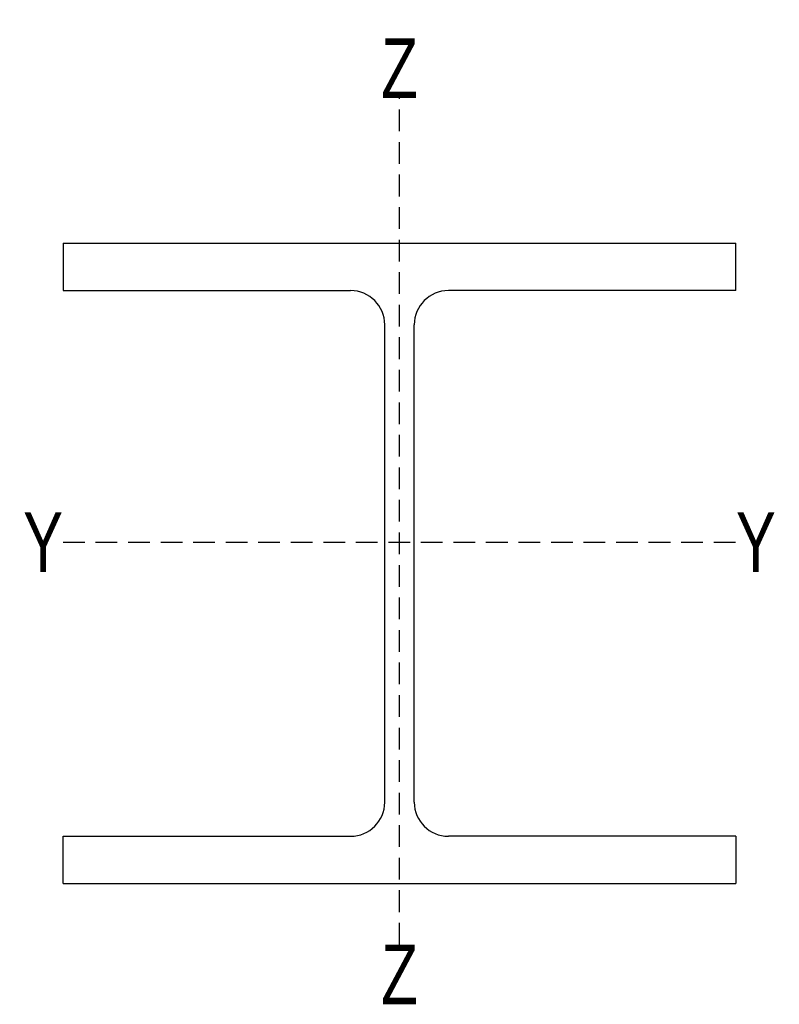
# Model space of a CAD drawing. Header units: millimetres. Extents: x -25 to 419, y -71 to 506.
import ezdxf

# ---------------------------------------------------------------- set-up
doc = ezdxf.new("R2010")
doc.units = ezdxf.units.MM
doc.linetypes.add('DASHED', pattern=[19.05, 12.7, -6.35])
doc.layers.get('0').update_dxf_attribs({"linetype": 'CONTINUOUS', "lineweight": 25, "true_color": 0x000000})
doc.layers.add('Specs', color=1, linetype='CONTINUOUS', true_color=0xff0000)
doc.styles.get("Standard").update_dxf_attribs({"font": 'txt', "width": 0.75})

msp = doc.modelspace()

# ---------------------------------------------------------------- linework, layer by layer
for p, q in [((0, 375), (394, 375)), ((0, 375), (0, 347.3)), ((394, 347.3), (394, 375)), ((0, 347.3), (168.35, 347.3)), ((394, 347.3), (225.65, 347.3)), ((188.35, 47.7), (188.35, 327.3)), ((205.65, 47.7), (205.65, 327.3)), ((0, 0), (0, 27.7)), ((0, 27.7), (168.35, 27.7)), ((394, 27.7), (225.65, 27.7)), ((394, 27.7), (394, 0)), ((0, 0), (394, 0))]:
    msp.add_line(p, q)
for centre, start, end in [((168.35, 327.3), 0, 90), ((225.65, 327.3), 90, 180), ((168.35, 47.7), 270, 0), ((225.65, 47.7), 180, 270)]:
    msp.add_arc(centre, 20, start, end)
at = {"layer": 'Specs', "color": 5, "linetype": 'DASHED', "true_color": 0x0000ff}
for p, q in [((197, -35.67), (197, 460)), ((0, 200), (394, 200))]:
    msp.add_line(p, q, dxfattribs=at)

# ---------------------------------------------------------------- texts
at = {"layer": 'Specs', "color": 5, "true_color": 0x0000ff, "char_height": 35, "width": 100}
for s, insert, attachment_point in [('Z', (197, 460), 8), ('Y', (0, 200), 6), ('Y', (394, 200), 4), ('Z', (197, -35.67), 2)]:
    msp.add_mtext(s, dxfattribs=dict(at, insert=insert, attachment_point=attachment_point))

doc.saveas('drawing.dxf')
